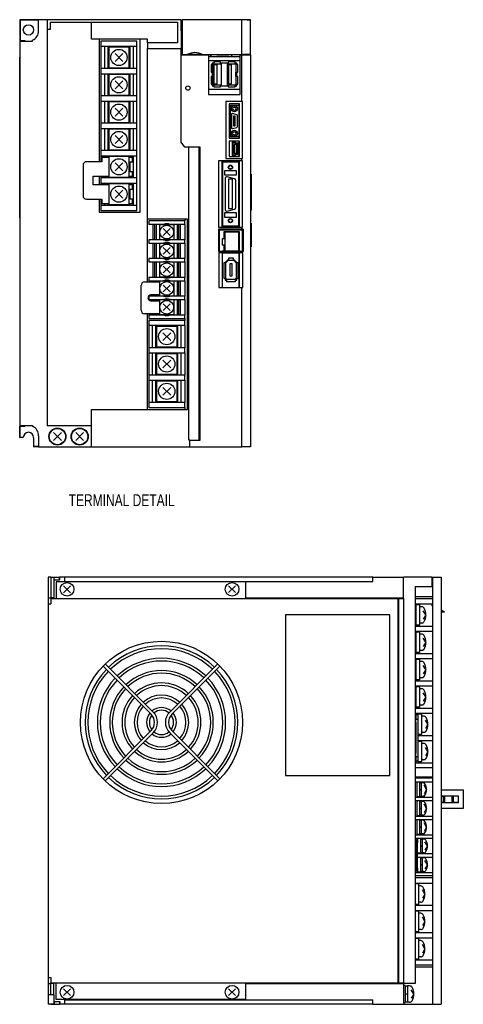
# Model space of a CAD drawing. Extents: x -955 to 8, y -436 to 332.
# Tile 1 of 3: x -955 to -695, y -244 to 332. Entities that reach past the tile are written whole.
import ezdxf

# ---------------------------------------------------------------- set-up
doc = ezdxf.new("R2010")
doc.units = 0
for name, color, linetype in [('NOTE', 5, 'CONTINUOUS'), ('OUTLINE', 7, 'CONTINUOUS'), ('THIN_LINE', 6, 'CONTINUOUS')]:
    doc.layers.add(name, color=color, linetype=linetype)
doc.styles.add('SLDTEXTSTYLE0', font='txt', dxfattribs={"width": 0.75})

msp = doc.modelspace()

# ---------------------------------------------------------------- linework, layer by layer
at = {"layer": 'OUTLINE'}
for p, q in [((-944.01, 332.3), (-955.01, 332.3)), ((-955.01, 332.3), (-955.01, 320.2)), ((-944.01, 332.1), (-954.81, 332.1)), ((-954.81, 332.1), (-954.81, 320.2)), ((-939.01, 332.3), (-944.01, 332.3)), ((-944.01, 325.8), (-944.01, 332.3)), ((-860.51, 332.3), (-939.01, 332.3)), ((-939.01, 332.3), (-939.01, 326.8)), ((-937.01, 326.8), (-937.01, 330.8)), ((-937.01, 330.8), (-913.01, 330.8)), ((-913.01, 330.8), (-862.71, 330.8)), ((-913.01, 320.98), (-913.01, 330.8)), ((-862.71, 330.8), (-862.71, 318.7)), ((-860.51, 325.8), (-860.51, 332.3)), ((-825.01, 332.3), (-860.01, 332.3)), ((-860.01, 332.3), (-860.01, 311.85)), ((-820.01, 332.3), (-825.01, 332.3)), ((-825.01, 311.85), (-825.01, 332.3)), ((-822.01, 332.3), (-820.01, 332.3)), ((-820.01, 311.85), (-820.01, 332.3)), ((-939.01, 326.8), (-939.01, 94.5)), ((-939.01, 326.8), (-937.01, 326.8)), ((-860.01, 325.8), (-860.51, 325.8)), ((-860.51, 325.8), (-860.51, 315.5)), ((-954.81, 320.2), (-955.01, 320.2)), ((-955.01, 319.8), (-947.61, 319.8)), ((-955.01, 319.8), (-955.01, 94.8)), ((-954.81, 320.2), (-952.01, 320.2)), ((-953.26, 319.8), (-953.26, 320.2)), ((-952.01, 320.2), (-952.01, 319.8)), ((-947.61, 319.8), (-947.61, 320.3)), ((-880.21, 320.98), (-913.01, 320.98)), ((-908.51, 320.98), (-908.51, 249.2)), ((-886.51, 319.7), (-907.51, 319.7)), ((-907.51, 319.7), (-907.51, 316.7)), ((-886.51, 316.7), (-886.51, 319.7)), ((-884.51, 219.58), (-884.51, 320.98)), ((-880.21, 318.7), (-880.21, 320.98)), ((-880.21, 318.7), (-880.21, 315.5)), ((-862.71, 318.7), (-880.21, 318.7)), ((-907.51, 316.7), (-907.51, 303.7)), ((-886.51, 316.7), (-907.51, 316.7)), ((-905.51, 316.7), (-905.51, 303.7)), ((-903.51, 316.7), (-903.51, 303.7)), ((-903.01, 316.2), (-903.01, 304.2)), ((-891.01, 316.2), (-903.01, 316.2)), ((-894.71, 312.5), (-899.31, 307.9)), ((-894.71, 307.9), (-899.31, 312.5)), ((-891.01, 304.2), (-891.01, 316.2)), ((-890.51, 303.7), (-890.51, 316.7)), ((-888.51, 303.7), (-888.51, 316.7)), ((-886.51, 303.7), (-886.51, 316.7)), ((-880.21, 315.5), (-860.51, 315.5)), ((-880.21, 215.5), (-880.21, 315.5)), ((-860.51, 311.8), (-860.51, 315.5)), ((-860.51, 311.8), (-844.61, 311.8)), ((-860.51, 260.6), (-860.51, 311.8)), ((-860.01, 311.85), (-857, 311.85)), ((-858.89, 311.85), (-858.89, 311.8)), ((-857.9, 311.8), (-857.9, 311.85)), ((-848.02, 311.85), (-857, 311.85)), ((-848.02, 311.85), (-825.01, 311.85)), ((-847.29, 311.85), (-847.29, 311.8)), ((-846.84, 311.8), (-846.84, 311.85)), ((-846.02, 311.85), (-846.02, 311.8)), ((-845.57, 311.8), (-845.57, 311.85)), ((-844.75, 311.85), (-844.75, 311.8)), ((-844.61, 311.8), (-844.61, 288.6)), ((-844.61, 311.24), (-844.3, 311.24)), ((-844.3, 311.24), (-844.3, 311.85)), ((-843.48, 311.85), (-843.48, 311.24)), ((-843.48, 311.24), (-843.03, 311.24)), ((-843.03, 311.24), (-843.03, 311.85)), ((-839.71, 311.85), (-839.71, 311.8)), ((-839.71, 311.8), (-832.71, 311.8)), ((-832.71, 311.8), (-832.71, 311.85)), ((-831.01, 311.85), (-831.01, 310.8)), ((-826.01, 311.8), (-825.01, 311.8)), ((-826.01, 288.6), (-826.01, 311.8)), ((-825.48, 311.8), (-825.48, 311.85)), ((-820.01, 311.85), (-825.01, 311.85)), ((-825.01, 311.8), (-820.01, 311.8)), ((-825.01, 284.45), (-825.01, 311.8)), ((-822.01, 311.85), (-822.01, 311.8)), ((-820.01, 311.8), (-820.01, 311.85)), ((-820.01, 311.8), (-820.01, 82.3)), ((-955.11, 310.3), (-955.01, 310.3)), ((-955.11, 216.3), (-955.11, 310.3)), ((-844.61, 310.8), (-831.01, 310.8)), ((-826.01, 308.3), (-844.61, 308.3)), ((-842.1, 306), (-843.1, 306)), ((-843.1, 306), (-843.1, 301.6)), ((-841.54, 306.95), (-842.5, 306.95)), ((-842.5, 306.95), (-842.5, 306)), ((-841.54, 306.55), (-842.1, 306.55)), ((-842.1, 306.55), (-842.1, 306)), ((-842.1, 301.6), (-842.1, 306)), ((-837.54, 307.55), (-841.54, 307.55)), ((-841.54, 307.55), (-841.54, 306.55)), ((-841.54, 306.55), (-837.54, 306.55)), ((-839.56, 305.85), (-841.4, 305.85)), ((-841.4, 305.85), (-841.4, 294.75)), ((-839.56, 294.75), (-839.56, 305.85)), ((-837.54, 306.55), (-837.54, 307.55)), ((-833.04, 306.95), (-837.54, 306.95)), ((-836.98, 306.55), (-837.54, 306.55)), ((-836.98, 294.05), (-836.98, 306.55)), ((-833.04, 306.55), (-833.6, 306.55)), ((-833.6, 306.55), (-833.6, 294.05)), ((-833.04, 307.55), (-833.04, 306.55)), ((-829.04, 307.55), (-833.04, 307.55)), ((-833.04, 306.55), (-829.04, 306.55)), ((-831.06, 305.85), (-832.9, 305.85)), ((-832.9, 305.85), (-832.9, 294.75)), ((-831.06, 294.75), (-831.06, 305.85)), ((-831.01, 310.8), (-826.01, 310.8)), ((-829.04, 306.55), (-829.04, 307.55)), ((-828.08, 306.95), (-829.04, 306.95)), ((-828.48, 306.55), (-829.04, 306.55)), ((-828.48, 306), (-828.48, 306.55)), ((-828.48, 306), (-828.48, 301.6)), ((-827.48, 306), (-828.48, 306)), ((-828.08, 306), (-828.08, 306.95)), ((-827.48, 301.6), (-827.48, 306)), ((-907.51, 303.7), (-907.51, 300.7)), ((-886.51, 303.7), (-907.51, 303.7)), ((-907.51, 300.7), (-907.51, 287.7)), ((-907.51, 300.7), (-886.51, 300.7)), ((-905.51, 300.7), (-905.51, 287.7)), ((-903.51, 300.7), (-903.51, 287.7)), ((-903.01, 304.2), (-891.01, 304.2)), ((-903.01, 300.2), (-903.01, 288.2)), ((-891.01, 300.2), (-903.01, 300.2)), ((-891.01, 288.2), (-891.01, 300.2)), ((-890.51, 287.7), (-890.51, 300.7)), ((-888.51, 287.7), (-888.51, 300.7)), ((-886.51, 300.7), (-886.51, 303.7)), ((-886.51, 287.7), (-886.51, 300.7)), ((-843.1, 301.6), (-842.1, 301.6)), ((-842.5, 301.6), (-842.5, 299)), ((-842.1, 301.6), (-842.1, 299)), ((-828.48, 299), (-828.48, 301.6)), ((-828.48, 301.6), (-827.48, 301.6)), ((-828.08, 299), (-828.08, 301.6)), ((-894.71, 296.5), (-899.31, 291.9)), ((-894.71, 291.9), (-899.31, 296.5)), ((-843.1, 299), (-843.1, 294.6)), ((-842.1, 299), (-843.1, 299)), ((-843.1, 294.6), (-842.1, 294.6)), ((-842.5, 294.6), (-842.5, 293.65)), ((-842.1, 294.6), (-842.1, 299)), ((-842.1, 294.6), (-842.1, 294.05)), ((-842.1, 294.05), (-841.54, 294.05)), ((-837.54, 294.05), (-841.54, 294.05)), ((-841.54, 294.05), (-841.54, 293.05)), ((-841.4, 294.75), (-839.56, 294.75)), ((-837.54, 294.05), (-836.98, 294.05)), ((-837.54, 293.05), (-837.54, 294.05)), ((-833.6, 294.05), (-833.04, 294.05)), ((-829.04, 294.05), (-833.04, 294.05)), ((-833.04, 294.05), (-833.04, 293.05)), ((-832.9, 294.75), (-831.06, 294.75)), ((-829.04, 294.05), (-828.48, 294.05)), ((-829.04, 293.05), (-829.04, 294.05)), ((-827.48, 299), (-828.48, 299)), ((-828.48, 299), (-828.48, 294.6)), ((-828.48, 294.05), (-828.48, 294.6)), ((-828.48, 294.6), (-827.48, 294.6)), ((-828.08, 293.65), (-828.08, 294.6)), ((-827.48, 294.6), (-827.48, 299)), ((-903.01, 288.2), (-891.01, 288.2)), ((-844.61, 291.7), (-826.01, 291.7)), ((-844.61, 288.6), (-826.01, 288.6)), ((-842.5, 293.65), (-841.54, 293.65)), ((-841.54, 293.05), (-837.54, 293.05)), ((-837.54, 293.65), (-833.04, 293.65)), ((-833.04, 293.05), (-829.04, 293.05)), ((-829.04, 293.65), (-828.08, 293.65)), ((-907.51, 287.7), (-907.51, 284.7)), ((-886.51, 287.7), (-907.51, 287.7)), ((-907.51, 284.7), (-907.51, 271.7)), ((-907.51, 284.7), (-886.51, 284.7)), ((-905.51, 284.7), (-905.51, 271.7)), ((-903.51, 284.7), (-903.51, 271.7)), ((-903.01, 284.2), (-903.01, 272.2)), ((-891.01, 284.2), (-903.01, 284.2)), ((-891.01, 272.2), (-891.01, 284.2)), ((-890.51, 271.7), (-890.51, 284.7)), ((-888.51, 271.7), (-888.51, 284.7)), ((-886.51, 284.7), (-886.51, 287.7)), ((-886.51, 271.7), (-886.51, 284.7)), ((-834.41, 284.45), (-834.41, 251)), ((-825.01, 284.45), (-834.41, 284.45)), ((-832.51, 283), (-832.51, 263)), ((-826.51, 283), (-832.51, 283)), ((-826.91, 283), (-826.91, 263)), ((-826.51, 263), (-826.51, 283)), ((-824.71, 284.45), (-825.01, 284.45)), ((-824.71, 251), (-824.71, 284.45)), ((-894.71, 280.5), (-899.31, 275.9)), ((-894.71, 275.9), (-899.31, 280.5)), ((-826.91, 282), (-831.91, 282)), ((-831.91, 282), (-831.91, 264)), ((-831.16, 276.9), (-831.16, 269.1)), ((-828.03, 276.71), (-830.53, 277.38)), ((-907.51, 271.7), (-907.51, 268.7)), ((-886.51, 271.7), (-907.51, 271.7)), ((-903.01, 272.2), (-891.01, 272.2)), ((-886.51, 268.7), (-886.51, 271.7)), ((-829.91, 275.75), (-829.91, 270.25)), ((-828.91, 275.75), (-829.91, 275.75)), ((-828.91, 270.25), (-828.91, 275.75)), ((-827.66, 269.77), (-827.66, 276.23)), ((-907.51, 268.7), (-907.51, 255.7)), ((-907.51, 268.7), (-886.51, 268.7)), ((-905.51, 268.7), (-905.51, 255.7)), ((-903.51, 268.7), (-903.51, 255.7)), ((-903.01, 268.2), (-903.01, 256.2)), ((-891.01, 268.2), (-903.01, 268.2)), ((-891.01, 256.2), (-891.01, 268.2)), ((-890.51, 255.7), (-890.51, 268.7)), ((-888.51, 255.7), (-888.51, 268.7)), ((-886.51, 255.7), (-886.51, 268.7)), ((-830.53, 268.62), (-828.03, 269.29)), ((-829.91, 270.25), (-828.91, 270.25)), ((-894.71, 264.5), (-899.31, 259.9)), ((-894.71, 259.9), (-899.31, 264.5)), ((-858.36, 257.6), (-860.51, 260.6)), ((-832.51, 263), (-826.51, 263)), ((-832.51, 261.2), (-832.51, 252.2)), ((-826.51, 261.2), (-832.51, 261.2)), ((-831.91, 264), (-826.91, 264)), ((-828.93, 260.55), (-830.79, 260.55)), ((-830.79, 260.55), (-830.79, 252.85)), ((-830.39, 260.15), (-830.39, 253.25)), ((-829.11, 260.15), (-830.39, 260.15)), ((-828.61, 259.6), (-829.11, 260.15)), ((-828.43, 260), (-828.93, 260.55)), ((-827.31, 259.6), (-828.61, 259.6)), ((-826.91, 260), (-828.43, 260)), ((-827.31, 253.8), (-827.31, 259.6)), ((-826.91, 261.2), (-826.91, 260)), ((-826.91, 253.4), (-826.91, 260)), ((-826.51, 252.2), (-826.51, 261.2)), ((-907.51, 255.7), (-907.51, 252.7)), ((-886.51, 255.7), (-907.51, 255.7)), ((-903.01, 256.2), (-891.01, 256.2)), ((-886.51, 252.7), (-886.51, 255.7)), ((-849.51, 257.6), (-858.36, 257.6)), ((-856.12, 86.2), (-856.12, 257.6)), ((-850.02, 86.2), (-850.02, 257.6)), ((-849.51, 86.2), (-849.51, 257.6)), ((-829.6, 259.2), (-829.6, 254.2)), ((-828.1, 259.2), (-829.6, 259.2)), ((-829.6, 254.2), (-828.1, 254.2)), ((-829.11, 253.25), (-828.61, 253.8)), ((-828.61, 253.8), (-827.31, 253.8)), ((-828.1, 254.2), (-828.1, 259.2)), ((-907.01, 249.2), (-916.01, 249.2)), ((-907.51, 252.7), (-907.51, 249.2)), ((-907.51, 252.7), (-886.51, 252.7)), ((-907.01, 251.7), (-907.01, 249.2)), ((-903.01, 251.7), (-907.01, 251.7)), ((-905.51, 252.7), (-905.51, 251.7)), ((-903.51, 252.7), (-903.51, 251.7)), ((-891.01, 252.2), (-903.01, 252.2)), ((-903.01, 252.2), (-903.01, 240.2)), ((-894.71, 248.5), (-899.31, 243.9)), ((-894.71, 243.9), (-899.31, 248.5)), ((-891.01, 240.2), (-891.01, 252.2)), ((-889.01, 251.7), (-891.01, 251.7)), ((-891.01, 249.2), (-889.01, 249.2)), ((-890.51, 251.7), (-890.51, 252.7)), ((-890.51, 243.2), (-890.51, 249.2)), ((-889.01, 249.2), (-889.01, 251.7)), ((-888.51, 239.7), (-888.51, 252.7)), ((-886.51, 239.7), (-886.51, 252.7)), ((-838.71, 249.7), (-838.71, 210.9)), ((-825.01, 249.7), (-838.71, 249.7)), ((-836.76, 249.7), (-836.76, 210.9)), ((-826.91, 248.9), (-836.31, 248.9)), ((-836.31, 248.9), (-836.31, 211.7)), ((-834.41, 251), (-825.01, 251)), ((-832.51, 252.2), (-826.51, 252.2)), ((-830.79, 252.85), (-828.93, 252.85)), ((-830.39, 253.25), (-829.11, 253.25)), ((-828.93, 252.85), (-828.43, 253.4)), ((-828.43, 253.4), (-826.91, 253.4)), ((-826.91, 253.4), (-826.91, 252.2)), ((-826.91, 249.7), (-826.91, 248.9)), ((-826.91, 211.7), (-826.91, 248.9)), ((-826.46, 210.9), (-826.46, 249.7)), ((-825.01, 251), (-824.71, 251)), ((-825.01, 249.7), (-825.01, 251)), ((-824.71, 249.7), (-825.01, 249.7)), ((-824.71, 210.9), (-824.71, 249.7)), ((-918.01, 247.2), (-918.01, 229.2)), ((-889.01, 243.2), (-891.01, 243.2)), ((-889.01, 240.7), (-889.01, 243.2)), ((-828.16, 243.9), (-835.26, 243.9)), ((-835.26, 243.9), (-835.26, 241.4)), ((-828.16, 241.4), (-828.16, 243.9)), ((-912.01, 240.7), (-903.01, 240.7)), ((-912.01, 235.7), (-912.01, 240.7)), ((-908.51, 240.7), (-908.51, 235.7)), ((-907.51, 240.7), (-907.51, 239.7)), ((-907.51, 239.7), (-907.51, 236.7)), ((-886.51, 239.7), (-907.51, 239.7)), ((-907.51, 236.7), (-907.51, 235.7)), ((-907.51, 236.7), (-886.51, 236.7)), ((-905.51, 240.7), (-905.51, 239.7)), ((-905.51, 236.7), (-905.51, 235.7)), ((-903.51, 240.7), (-903.51, 239.7)), ((-903.51, 236.7), (-903.51, 235.7)), ((-903.01, 240.2), (-891.01, 240.2)), ((-891.01, 240.7), (-889.01, 240.7)), ((-890.51, 239.7), (-890.51, 240.7)), ((-890.51, 235.7), (-890.51, 236.7)), ((-888.51, 223.7), (-888.51, 236.7)), ((-886.51, 236.7), (-886.51, 239.7)), ((-886.51, 223.7), (-886.51, 236.7)), ((-835.26, 241.4), (-828.16, 241.4)), ((-834.86, 239.4), (-834.86, 221.2)), ((-829.3, 239.22), (-833.6, 240.37)), ((-832.86, 238.9), (-832.86, 221.7)), ((-830.56, 238.9), (-832.86, 238.9)), ((-830.56, 221.7), (-830.56, 238.9)), ((-828.56, 222.35), (-828.56, 238.25)), ((-820.01, 241.9), (-819.51, 241.9)), ((-819.51, 241.9), (-819.51, 220.8)), ((-903.01, 235.7), (-912.01, 235.7)), ((-903.01, 236.2), (-903.01, 224.2)), ((-891.01, 236.2), (-903.01, 236.2)), ((-894.71, 232.5), (-899.31, 227.9)), ((-894.71, 227.9), (-899.31, 232.5)), ((-891.01, 224.2), (-891.01, 236.2)), ((-889.01, 235.7), (-891.01, 235.7)), ((-891.01, 233.2), (-889.01, 233.2)), ((-890.51, 227.2), (-890.51, 233.2)), ((-889.01, 233.2), (-889.01, 235.7)), ((-916.01, 227.2), (-907.01, 227.2)), ((-908.51, 227.2), (-908.51, 219.58)), ((-907.51, 227.2), (-907.51, 223.7)), ((-907.01, 227.2), (-907.01, 224.7)), ((-889.01, 227.2), (-891.01, 227.2)), ((-889.01, 224.7), (-889.01, 227.2)), ((-908.51, 219.58), (-884.51, 219.58)), ((-907.51, 223.7), (-907.51, 220.7)), ((-907.51, 223.7), (-886.51, 223.7)), ((-907.51, 220.7), (-886.51, 220.7)), ((-907.01, 224.7), (-903.01, 224.7)), ((-905.51, 224.7), (-905.51, 223.7)), ((-903.51, 224.7), (-903.51, 223.7)), ((-903.01, 224.2), (-891.01, 224.2)), ((-891.01, 224.7), (-889.01, 224.7)), ((-890.51, 223.7), (-890.51, 224.7)), ((-886.51, 220.7), (-886.51, 223.7)), ((-828.16, 219.2), (-835.26, 219.2)), ((-835.26, 219.2), (-835.26, 216.7)), ((-833.6, 220.23), (-829.3, 221.39)), ((-832.86, 221.7), (-830.56, 221.7)), ((-828.16, 216.7), (-828.16, 219.2)), ((-820.01, 220.8), (-819.51, 220.8)), ((-955.11, 216.3), (-955.01, 216.3)), ((-880.51, 215.5), (-880.21, 215.5)), ((-880.51, 215.5), (-880.51, 178.8)), ((-856.81, 215.5), (-880.21, 215.5)), ((-858.51, 214.6), (-879.51, 214.6)), ((-879.51, 214.6), (-879.51, 212.5)), ((-858.51, 215.5), (-858.51, 214.6)), ((-858.51, 212.5), (-858.51, 214.6)), ((-856.81, 104.22), (-856.81, 215.5)), ((-835.26, 216.7), (-828.16, 216.7)), ((-820.01, 213.3), (-819.51, 213.3)), ((-819.51, 213.3), (-819.51, 199.3)), ((-870.95, 212.5), (-879.51, 212.5)), ((-877.01, 203.5), (-877.01, 212.5)), ((-876.01, 203.5), (-876.01, 212.5)), ((-875.26, 212.5), (-875.26, 203.5)), ((-873.31, 212.3), (-873.31, 203.7)), ((-864.71, 212.3), (-873.31, 212.3)), ((-867.06, 210.01), (-871.02, 206.05)), ((-867.06, 206.05), (-871.02, 210.01)), ((-858.51, 212.5), (-867.07, 212.5)), ((-864.71, 203.7), (-864.71, 212.3)), ((-862.76, 203.5), (-862.76, 212.5)), ((-862.01, 203.5), (-862.01, 212.5)), ((-861.01, 203.5), (-861.01, 212.5)), ((-858.51, 212.5), (-858.51, 203.5)), ((-825.01, 209.65), (-838.79, 209.65)), ((-838.79, 209.65), (-838.79, 196.55)), ((-838.71, 210.9), (-825.01, 210.9)), ((-824.69, 209.15), (-838.29, 209.15)), ((-838.29, 209.15), (-838.29, 196.88)), ((-836.31, 211.7), (-826.91, 211.7)), ((-835.5, 208.13), (-835.5, 204.12)), ((-826.5, 208.13), (-835.5, 208.13)), ((-826.97, 207.87), (-834.97, 207.87)), ((-834.97, 207.87), (-834.97, 196.87)), ((-826.97, 207.87), (-826.97, 196.87)), ((-826.91, 211.7), (-826.91, 210.9)), ((-826.91, 208.13), (-826.91, 196.88)), ((-826.5, 196.88), (-826.5, 208.13)), ((-825.01, 210.9), (-824.71, 210.9)), ((-825.01, 209.65), (-825.01, 210.9)), ((-824.26, 209.65), (-825.01, 209.65)), ((-824.69, 196.88), (-824.69, 209.15)), ((-824.26, 209.65), (-824.26, 196.55)), ((-870.95, 203.5), (-879.51, 203.5)), ((-879.51, 203.5), (-879.51, 201.5)), ((-873.31, 203.7), (-864.71, 203.7)), ((-858.51, 203.5), (-867.07, 203.5)), ((-858.51, 201.5), (-858.51, 203.5)), ((-834.97, 204.12), (-836.57, 204.12)), ((-836.57, 204.12), (-836.57, 200.62)), ((-879.51, 201.5), (-870.95, 201.5)), ((-877.01, 192.5), (-877.01, 201.5)), ((-876.01, 192.5), (-876.01, 201.5)), ((-875.26, 201.5), (-875.26, 192.5)), ((-873.31, 201.3), (-873.31, 192.7)), ((-864.71, 201.3), (-873.31, 201.3)), ((-867.06, 199.01), (-871.02, 195.05)), ((-867.06, 195.05), (-871.02, 199.01)), ((-867.07, 201.5), (-858.51, 201.5)), ((-864.71, 192.7), (-864.71, 201.3)), ((-862.76, 192.5), (-862.76, 201.5)), ((-862.01, 192.5), (-862.01, 201.5)), ((-861.01, 192.5), (-861.01, 201.5)), ((-858.51, 201.5), (-858.51, 192.5)), ((-838.79, 196.55), (-836.81, 196.55)), ((-838.29, 196.88), (-836.81, 196.88)), ((-834.97, 196.88), (-836.81, 196.88)), ((-836.81, 196.88), (-836.81, 196.55)), ((-836.81, 196.55), (-836.81, 195.9)), ((-836.81, 196.55), (-826.05, 196.55)), ((-836.57, 200.62), (-834.97, 200.62)), ((-835.5, 200.62), (-835.5, 196.88)), ((-826.97, 196.87), (-834.97, 196.87)), ((-826.05, 196.88), (-826.97, 196.88)), ((-826.05, 196.88), (-824.69, 196.88)), ((-826.05, 196.55), (-826.05, 196.88)), ((-826.05, 195.9), (-826.05, 196.55)), ((-826.05, 196.55), (-825.01, 196.55)), ((-825.01, 195.9), (-825.01, 196.55)), ((-825.01, 196.55), (-824.26, 196.55)), ((-820.01, 199.3), (-819.51, 199.3)), ((-870.95, 192.5), (-879.51, 192.5)), ((-879.51, 192.5), (-879.51, 190.5)), ((-879.51, 190.5), (-870.95, 190.5)), ((-877.01, 181.5), (-877.01, 190.5)), ((-876.01, 181.5), (-876.01, 190.5)), ((-875.26, 190.5), (-875.26, 181.5)), ((-873.31, 192.7), (-864.71, 192.7)), ((-873.31, 190.3), (-873.31, 181.7)), ((-864.71, 190.3), (-873.31, 190.3)), ((-858.51, 192.5), (-867.07, 192.5)), ((-867.07, 190.5), (-858.51, 190.5)), ((-864.71, 181.7), (-864.71, 190.3)), ((-862.76, 181.5), (-862.76, 190.5)), ((-862.01, 181.5), (-862.01, 190.5)), ((-861.01, 181.5), (-861.01, 190.5)), ((-858.51, 190.5), (-858.51, 192.5)), ((-858.51, 190.5), (-858.51, 181.5)), ((-838.51, 195.9), (-838.51, 175.55)), ((-836.81, 195.9), (-838.51, 195.9)), ((-836.81, 195.9), (-826.05, 195.9)), ((-836.59, 195.9), (-836.59, 175.55)), ((-833.08, 191.95), (-834.91, 190.12)), ((-832.92, 191.55), (-834.51, 189.96)), ((-832.92, 191.95), (-833.08, 191.95)), ((-832.92, 192.65), (-832.92, 191.55)), ((-829.91, 192.65), (-832.92, 192.65)), ((-832.92, 191.55), (-829.91, 191.55)), ((-829.91, 191.55), (-829.91, 192.65)), ((-829.74, 191.95), (-829.91, 191.95)), ((-828.31, 189.96), (-829.91, 191.55)), ((-827.91, 190.12), (-829.74, 191.95)), ((-826.91, 195.9), (-826.91, 175.55)), ((-826.45, 175.55), (-826.45, 195.9)), ((-825.01, 195.9), (-826.05, 195.9)), ((-824.54, 195.9), (-825.01, 195.9)), ((-824.54, 175.55), (-824.54, 195.9)), ((-867.06, 188.01), (-871.02, 184.05)), ((-867.06, 184.05), (-871.02, 188.01)), ((-834.51, 189.96), (-835.61, 189.96)), ((-835.61, 189.96), (-835.61, 180.95)), ((-834.91, 190.12), (-834.91, 189.96)), ((-834.51, 180.95), (-834.51, 189.96)), ((-830.66, 189.35), (-832.16, 189.35)), ((-832.16, 189.35), (-832.16, 182.45)), ((-830.66, 182.45), (-830.66, 189.35)), ((-827.21, 189.96), (-828.31, 189.96)), ((-828.31, 189.96), (-828.31, 180.95)), ((-827.91, 189.96), (-827.91, 190.12)), ((-827.21, 180.95), (-827.21, 189.96)), ((-882.01, 178.8), (-873.31, 178.8)), ((-870.95, 181.5), (-879.51, 181.5)), ((-879.51, 181.5), (-879.51, 179.5)), ((-879.51, 179.5), (-870.95, 179.5)), ((-877.01, 178.8), (-877.01, 179.5)), ((-876.01, 178.8), (-876.01, 179.5)), ((-875.26, 179.5), (-875.26, 178.8)), ((-873.31, 181.7), (-864.71, 181.7)), ((-864.71, 179.3), (-873.31, 179.3)), ((-873.31, 179.3), (-873.31, 170.7)), ((-858.51, 181.5), (-867.07, 181.5)), ((-867.07, 179.5), (-858.51, 179.5)), ((-864.71, 170.7), (-864.71, 179.3)), ((-862.76, 170.5), (-862.76, 179.5)), ((-862.01, 170.5), (-862.01, 179.5)), ((-861.01, 170.5), (-861.01, 179.5)), ((-858.51, 179.5), (-858.51, 181.5)), ((-858.51, 179.5), (-858.51, 170.5)), ((-835.61, 180.95), (-834.51, 180.95)), ((-834.91, 180.95), (-834.91, 179.85)), ((-834.91, 179.85), (-834.01, 179.85)), ((-834.51, 180.95), (-834.51, 180.25)), ((-834.51, 180.25), (-834.01, 180.25)), ((-834.01, 180.25), (-834.01, 179.15)), ((-828.81, 180.25), (-834.01, 180.25)), ((-834.01, 179.15), (-828.81, 179.15)), ((-832.16, 182.45), (-830.66, 182.45)), ((-828.81, 180.25), (-828.31, 180.25)), ((-828.81, 179.15), (-828.81, 180.25)), ((-828.81, 179.85), (-827.91, 179.85)), ((-828.31, 180.25), (-828.31, 180.95)), ((-828.31, 180.95), (-827.21, 180.95)), ((-827.91, 179.85), (-827.91, 180.95)), ((-884.01, 162.2), (-884.01, 176.8)), ((-867.06, 177.01), (-871.02, 173.05)), ((-867.06, 173.05), (-871.02, 177.01)), ((-838.51, 175.55), (-825.01, 175.55)), ((-825.01, 175.55), (-824.54, 175.55)), ((-825.01, 82.3), (-825.01, 175.55)), ((-870.95, 170.5), (-879.51, 170.5)), ((-879.51, 170.5), (-879.51, 168.5)), ((-879.51, 168.5), (-870.95, 168.5)), ((-873.31, 171.2), (-878.31, 171.2)), ((-878.31, 167.8), (-873.31, 167.8)), ((-877.01, 170.5), (-877.01, 171.2)), ((-877.01, 167.8), (-877.01, 168.5)), ((-876.01, 170.5), (-876.01, 171.2)), ((-876.01, 167.8), (-876.01, 168.5)), ((-875.26, 171.2), (-875.26, 170.5)), ((-875.26, 168.5), (-875.26, 167.8)), ((-873.31, 170.7), (-864.71, 170.7)), ((-864.71, 168.3), (-873.31, 168.3)), ((-873.31, 168.3), (-873.31, 159.7)), ((-858.51, 170.5), (-867.07, 170.5)), ((-867.07, 168.5), (-858.51, 168.5)), ((-864.71, 159.7), (-864.71, 168.3)), ((-862.76, 159.5), (-862.76, 168.5)), ((-862.01, 159.5), (-862.01, 168.5)), ((-861.01, 159.5), (-861.01, 168.5)), ((-858.51, 168.5), (-858.51, 170.5)), ((-858.51, 168.5), (-858.51, 159.5)), ((-867.06, 166.01), (-871.02, 162.05)), ((-867.06, 162.05), (-871.02, 166.01)), ((-873.31, 160.2), (-882.01, 160.2)), ((-880.51, 160.2), (-880.51, 104.22)), ((-879.51, 159.5), (-879.51, 157.4)), ((-879.51, 159.5), (-870.95, 159.5)), ((-879.51, 157.4), (-858.51, 157.4)), ((-858.51, 156.3), (-879.51, 156.3)), ((-879.51, 156.3), (-879.51, 153.3)), ((-877.01, 159.5), (-877.01, 160.2)), ((-876.01, 159.5), (-876.01, 160.2)), ((-875.26, 160.2), (-875.26, 159.5)), ((-873.31, 159.7), (-864.71, 159.7)), ((-867.07, 159.5), (-858.51, 159.5)), ((-858.51, 157.4), (-858.51, 159.5)), ((-858.51, 157.4), (-858.51, 156.3)), ((-858.51, 153.3), (-858.51, 156.3)), ((-879.51, 153.3), (-879.51, 140.3)), ((-858.51, 153.3), (-879.51, 153.3)), ((-877.51, 153.3), (-877.51, 140.3)), ((-875.51, 153.3), (-875.51, 140.3)), ((-863.01, 152.8), (-875.01, 152.8)), ((-875.01, 152.8), (-875.01, 140.8)), ((-863.01, 140.8), (-863.01, 152.8)), ((-862.51, 140.3), (-862.51, 153.3)), ((-860.51, 140.3), (-860.51, 153.3)), ((-858.51, 153.3), (-858.51, 140.3)), ((-866.71, 149.1), (-871.31, 144.5)), ((-866.71, 144.5), (-871.31, 149.1)), ((-879.51, 140.3), (-879.51, 137.3)), ((-858.51, 140.3), (-879.51, 140.3)), ((-875.01, 140.8), (-863.01, 140.8)), ((-858.51, 137.3), (-858.51, 140.3)), ((-879.51, 137.3), (-879.51, 124.3)), ((-879.51, 137.3), (-858.51, 137.3)), ((-877.51, 137.3), (-877.51, 124.3)), ((-875.51, 137.3), (-875.51, 124.3)), ((-875.01, 136.8), (-875.01, 124.8)), ((-863.01, 136.8), (-875.01, 136.8)), ((-866.71, 133.1), (-871.31, 128.5)), ((-866.71, 128.5), (-871.31, 133.1)), ((-863.01, 124.8), (-863.01, 136.8)), ((-862.51, 124.3), (-862.51, 137.3)), ((-860.51, 124.3), (-860.51, 137.3)), ((-858.51, 137.3), (-858.51, 124.3)), ((-879.51, 124.3), (-879.51, 121.3)), ((-858.51, 124.3), (-879.51, 124.3)), ((-879.51, 121.3), (-879.51, 108.3)), ((-879.51, 121.3), (-858.51, 121.3)), ((-877.51, 121.3), (-877.51, 108.3)), ((-875.51, 121.3), (-875.51, 108.3)), ((-875.01, 124.8), (-863.01, 124.8)), ((-862.51, 108.3), (-862.51, 121.3)), ((-860.51, 108.3), (-860.51, 121.3)), ((-858.51, 121.3), (-858.51, 124.3)), ((-858.51, 121.3), (-858.51, 108.3)), ((-863.01, 120.8), (-875.01, 120.8)), ((-875.01, 120.8), (-875.01, 108.8)), ((-866.71, 117.1), (-871.31, 112.5)), ((-866.71, 112.5), (-871.31, 117.1)), ((-863.01, 108.8), (-863.01, 120.8)), ((-913.01, 104.22), (-856.81, 104.22)), ((-913.01, 82.3), (-913.01, 104.22)), ((-858.51, 108.3), (-879.51, 108.3)), ((-879.51, 108.3), (-879.51, 105.3)), ((-879.51, 105.3), (-858.51, 105.3)), ((-875.01, 108.8), (-863.01, 108.8)), ((-858.51, 105.3), (-858.51, 108.3)), ((-858.51, 105.3), (-858.51, 104.22)), ((-955.01, 94.8), (-947.61, 94.8)), ((-955.01, 94.4), (-954.81, 94.4)), ((-955.01, 87.8), (-955.01, 94.4)), ((-954.81, 87.8), (-954.81, 94.4)), ((-954.81, 94.4), (-952.01, 94.4)), ((-953.26, 94.4), (-953.26, 94.8)), ((-952.01, 94.4), (-952.01, 94.8)), ((-947.61, 94.8), (-947.61, 94.3)), ((-913.01, 94.5), (-939.01, 94.5)), ((-955.01, 87.8), (-954.81, 87.8)), ((-953.01, 87.8), (-954.81, 87.8)), ((-947.01, 87.8), (-947.01, 82.5)), ((-944.01, 88.8), (-944.01, 82.3)), ((-930.71, 90.6), (-935.31, 86)), ((-930.71, 86), (-935.31, 90.6)), ((-917.71, 90.6), (-922.31, 86)), ((-917.71, 86), (-922.31, 90.6)), ((-947.01, 82.5), (-947.01, 82.3)), ((-944.01, 82.5), (-947.01, 82.5)), ((-944.01, 82.3), (-947.01, 82.3)), ((-944.01, 82.3), (-913.01, 82.3)), ((-913.01, 82.3), (-855.58, 82.3)), ((-855.58, 86.2), (-856.12, 86.2)), ((-855.58, 86.2), (-849.51, 86.2)), ((-855.58, 82.3), (-855.58, 86.2)), ((-855.58, 82.3), (-825.01, 82.3)), ((-820.01, 82.3), (-825.01, 82.3)), ((-936.79, 6), (-938.39, 6)), ((-938.39, 6), (-938.39, -6.1)), ((-936.79, 6), (-934.89, 6)), ((-936.79, 6), (-936.79, -6.1)), ((-935.19, 5.8), (-936.79, 5.8)), ((-935.19, 5.8), (-935.19, -6.1)), ((-934.89, 6), (-931.89, 6)), ((-934.89, 4.4), (-934.89, 6)), ((-931.69, 6), (-931.89, 6)), ((-931.89, 4.4), (-931.89, 6)), ((-928.89, 6), (-931.69, 6)), ((-931.69, 4.5), (-931.69, 6)), ((-748.39, 6), (-928.89, 6)), ((-928.89, 6), (-928.89, 3.4)), ((-748.39, 6), (-730.39, 6)), ((-748.39, 3.4), (-748.39, 6)), ((-730.39, -0.5), (-730.39, 6)), ((-730.19, 5.8), (-730.39, 5.8)), ((-730.19, 6), (-730.19, 5.8)), ((-713.79, 6), (-730.19, 6)), ((-713.79, 6), (-713.37, 6)), ((-713.79, 6), (-713.79, 0.5)), ((-713.37, 6), (-713.37, -244)), ((-713.37, 6), (-708.37, 6)), ((-708.37, 6), (-708.37, -244)), ((-935.19, 4.4), (-934.89, 4.4)), ((-934.89, 4.4), (-931.89, 4.4)), ((-822.89, 3.25), (-933.79, 3.25)), ((-933.79, 3.25), (-933.79, -6.5)), ((-931.69, 4.5), (-931.89, 4.5)), ((-925.41, -3.08), (-929.37, 0.88)), ((-925.41, 0.88), (-929.37, -3.08)), ((-928.89, 3.4), (-822.89, 3.4)), ((-828.84, 0.91), (-832.8, -3.05)), ((-828.84, -3.05), (-832.8, 0.91)), ((-822.89, 3.4), (-822.89, -0.5)), ((-822.89, 3.4), (-748.39, 3.4)), ((-723.59, 0.5), (-723.59, -231.8)), ((-723.59, 0.5), (-713.79, 0.5)), ((-713.79, 4.5), (-713.37, 4.5)), ((-822.89, -0.5), (-822.89, -6)), ((-730.39, -6), (-730.39, -0.5)), ((-723.59, -5.32), (-713.37, -5.32)), ((-938.39, -6.1), (-938.39, -9.6)), ((-938.39, -6.1), (-936.79, -6.1)), ((-938.39, -9.6), (-936.79, -9.6)), ((-938.39, -9.6), (-938.39, -228.4)), ((-936.79, -6.5), (-936.79, -6.1)), ((-935.19, -6.1), (-936.79, -6.1)), ((-936.79, -6.5), (-733.49, -6.5)), ((-936.79, -6.5), (-936.79, -9.6)), ((-935.19, -6.1), (-935.19, -6.5)), ((-822.89, -6), (-730.39, -6)), ((-822.89, -6.5), (-822.89, -6)), ((-733.49, -231.5), (-733.49, -6.5)), ((-733.49, -6.7), (-733.29, -6.7)), ((-733.29, -6.5), (-733.29, -231.5)), ((-733.29, -6.5), (-730.39, -6.5)), ((-730.39, -6.5), (-730.39, -6)), ((-730.39, -6.5), (-730.39, -231.5)), ((-713.37, -6.6), (-723.59, -6.6)), ((-723.59, -9.6), (-713.37, -9.6)), ((-723.19, -9.6), (-723.19, -22.6)), ((-721.04, -10.1), (-723.19, -10.1)), ((-721.04, -10.1), (-721.04, -22.1)), ((-719.77, -11.35), (-721.04, -11.35)), ((-713.79, -9.6), (-713.79, -10.8)), ((-713.37, -10.8), (-713.79, -10.8)), ((-713.39, -9.6), (-713.39, -10.8)), ((-799.49, -16), (-799.49, -110)), ((-738.49, -16), (-799.49, -16)), ((-738.49, -110), (-738.49, -16)), ((-717.34, -16.1), (-718.81, -13.63)), ((-717.34, -16.1), (-718.81, -18.57)), ((-706.4, -14.45), (-708.39, -14.45)), ((-723.59, -22.6), (-713.37, -22.6)), ((-721.04, -22.1), (-723.19, -22.1)), ((-719.77, -20.85), (-721.04, -20.85)), ((-723.59, -25.6), (-713.37, -25.6)), ((-723.19, -25.6), (-723.19, -38.6)), ((-721.04, -26.1), (-723.19, -26.1)), ((-721.04, -26.1), (-721.04, -38.1)), ((-719.77, -27.35), (-721.04, -27.35)), ((-717.34, -32.1), (-718.81, -29.63)), ((-717.34, -32.1), (-718.81, -34.57)), ((-723.59, -38.6), (-713.37, -38.6)), ((-721.04, -38.1), (-723.19, -38.1)), ((-719.77, -36.85), (-721.04, -36.85)), ((-906.31, -46.05), (-878.16, -74.2)), ((-876.89, -72.93), (-905.03, -44.78)), ((-839.15, -44.78), (-867.29, -72.93)), ((-866.02, -74.2), (-837.88, -46.05)), ((-723.59, -41.6), (-713.37, -41.6)), ((-723.19, -41.6), (-723.19, -54.6)), ((-721.04, -42.1), (-723.19, -42.1)), ((-721.04, -42.1), (-721.04, -54.1)), ((-719.77, -43.35), (-721.04, -43.35)), ((-717.34, -48.1), (-718.81, -45.63)), ((-717.34, -48.1), (-718.81, -50.57)), ((-723.59, -54.6), (-713.37, -54.6)), ((-723.59, -57.6), (-713.37, -57.6)), ((-721.04, -54.1), (-723.19, -54.1)), ((-723.19, -57.6), (-723.19, -70.6)), ((-719.77, -52.85), (-721.04, -52.85)), ((-721.04, -58.1), (-723.19, -58.1)), ((-721.04, -58.1), (-721.04, -70.1)), ((-719.77, -59.35), (-721.04, -59.35)), ((-717.34, -64.1), (-718.81, -61.63)), ((-719.77, -68.85), (-721.04, -68.85)), ((-717.34, -64.1), (-718.81, -66.57)), ((-723.59, -70.6), (-713.37, -70.6)), ((-723.59, -73.6), (-713.37, -73.6)), ((-721.04, -70.1), (-723.19, -70.1)), ((-723.19, -73.6), (-723.19, -74.6)), ((-723.19, -74.6), (-723.19, -77.1)), ((-721.99, -74.6), (-723.19, -74.6)), ((-721.99, -74.1), (-721.99, -74.6)), ((-719.84, -74.1), (-721.99, -74.1)), ((-721.99, -74.6), (-721.99, -77.1)), ((-719.84, -74.1), (-719.84, -86.1)), ((-723.19, -77.1), (-721.99, -77.1)), ((-723.19, -79.1), (-723.19, -77.1)), ((-723.19, -79.1), (-723.19, -97.1)), ((-721.99, -77.1), (-721.99, -79.1)), ((-721.99, -79.1), (-721.99, -97.1)), ((-718.57, -75.35), (-719.84, -75.35)), ((-716.14, -80.1), (-717.61, -77.63)), ((-716.14, -80.1), (-717.61, -82.57)), ((-878.16, -83.8), (-906.31, -111.95)), ((-905.03, -113.22), (-876.89, -85.07)), ((-867.29, -85.07), (-839.15, -113.22)), ((-837.88, -111.95), (-866.02, -83.8)), ((-719.84, -86.1), (-721.99, -86.1)), ((-718.57, -84.85), (-719.84, -84.85)), ((-723.59, -86.6), (-723.19, -86.6)), ((-723.59, -89.6), (-723.19, -89.6)), ((-721.99, -86.6), (-713.37, -86.6)), ((-721.99, -89.6), (-713.37, -89.6)), ((-719.84, -90.1), (-721.99, -90.1)), ((-719.84, -90.1), (-719.84, -102.1)), ((-718.57, -91.35), (-719.84, -91.35)), ((-723.19, -99.1), (-723.19, -97.1)), ((-721.99, -97.1), (-721.99, -99.1)), ((-716.14, -96.1), (-717.61, -93.63)), ((-716.14, -96.1), (-717.61, -98.57)), ((-723.59, -102.6), (-713.37, -102.6)), ((-723.19, -99.1), (-723.19, -101.6)), ((-721.99, -99.1), (-723.19, -99.1)), ((-721.99, -101.6), (-723.19, -101.6)), ((-723.19, -101.6), (-723.19, -102.6)), ((-721.99, -99.1), (-721.99, -101.6)), ((-721.99, -101.6), (-721.99, -102.1)), ((-719.84, -102.1), (-721.99, -102.1)), ((-718.57, -100.85), (-719.84, -100.85)), ((-713.37, -105.6), (-723.59, -105.6)), ((-799.49, -110), (-738.49, -110)), ((-723.59, -110.8), (-713.37, -110.8)), ((-713.37, -111.7), (-723.59, -111.7)), ((-723.59, -113.8), (-713.37, -113.8)), ((-722.69, -113.8), (-722.69, -122.8)), ((-720.99, -114), (-722.69, -114)), ((-720.99, -114), (-720.99, -122.6)), ((-719.99, -114.5), (-720.99, -114.5)), ((-719.99, -114.3), (-719.99, -122.3)), ((-718.95, -114.3), (-719.99, -114.3)), ((-720.99, -118.59), (-719.99, -118.01)), ((-716.89, -118.3), (-718.36, -115.83)), ((-716.89, -118.3), (-718.36, -120.77)), ((-708.37, -120.29), (-708.19, -120.29)), ((-708.19, -118.44), (-695.39, -118.44)), ((-708.19, -122.09), (-708.19, -118.44)), ((-695.39, -118.44), (-695.39, -129.44)), ((-723.59, -122.8), (-713.37, -122.8)), ((-723.59, -124.8), (-713.37, -124.8)), ((-720.99, -122.6), (-722.69, -122.6)), ((-722.69, -124.8), (-722.69, -133.8)), ((-720.99, -125), (-722.69, -125)), ((-720.99, -122.1), (-719.99, -122.1)), ((-720.99, -125), (-720.99, -133.6)), ((-719.99, -125.5), (-720.99, -125.5)), ((-718.95, -122.3), (-719.99, -122.3)), ((-719.99, -125.3), (-719.99, -133.3)), ((-718.95, -125.3), (-719.99, -125.3)), ((-708.37, -122.19), (-707.19, -122.19)), ((-708.37, -125.69), (-707.19, -125.69)), ((-708.37, -126.59), (-708.19, -126.59)), ((-708.19, -122.09), (-708.19, -122.19)), ((-698.19, -122.09), (-708.19, -122.09)), ((-708.19, -125.69), (-708.19, -125.79)), ((-708.19, -125.79), (-698.19, -125.79)), ((-708.19, -129.44), (-708.19, -125.79)), ((-707.19, -122.19), (-706.39, -122.19)), ((-707.19, -122.19), (-707.19, -125.69)), ((-707.19, -125.69), (-706.39, -125.69)), ((-706.39, -122.19), (-706.39, -125.69)), ((-701.39, -122.19), (-702.19, -122.19)), ((-702.19, -122.19), (-702.19, -125.69)), ((-702.19, -125.69), (-701.39, -125.69)), ((-698.49, -122.19), (-701.39, -122.19)), ((-701.39, -122.19), (-701.39, -125.69)), ((-701.39, -125.69), (-698.49, -125.69)), ((-698.19, -122.19), (-698.49, -122.19)), ((-698.49, -122.19), (-698.49, -125.69)), ((-698.49, -125.69), (-698.19, -125.69)), ((-698.19, -125.79), (-698.19, -122.09)), ((-720.99, -129.59), (-719.99, -129.01)), ((-716.89, -129.3), (-718.36, -126.83)), ((-716.89, -129.3), (-718.36, -131.77)), ((-708.37, -127.59), (-708.19, -127.59)), ((-695.39, -129.44), (-708.19, -129.44)), ((-723.59, -133.8), (-713.37, -133.8)), ((-723.59, -135.8), (-713.37, -135.8)), ((-720.99, -133.6), (-722.69, -133.6)), ((-722.69, -135.8), (-722.69, -144.8)), ((-720.99, -136), (-722.69, -136)), ((-720.99, -133.1), (-719.99, -133.1)), ((-720.99, -136), (-720.99, -144.6)), ((-719.99, -136.5), (-720.99, -136.5)), ((-718.95, -133.3), (-719.99, -133.3)), ((-719.99, -136.3), (-719.99, -144.3)), ((-718.95, -136.3), (-719.99, -136.3)), ((-716.89, -140.3), (-718.36, -137.83)), ((-720.99, -140.59), (-719.99, -140.01)), ((-716.89, -140.3), (-718.36, -142.77)), ((-723.59, -144.8), (-713.37, -144.8)), ((-723.59, -146.8), (-713.37, -146.8)), ((-720.99, -144.6), (-722.69, -144.6)), ((-722.69, -146.8), (-722.69, -147.5)), ((-722.69, -149.5), (-722.69, -147.5)), ((-722.69, -147.5), (-722.19, -147.5)), ((-722.69, -164.1), (-722.69, -149.5)), ((-720.49, -147), (-722.19, -147)), ((-722.19, -147), (-722.19, -147.5)), ((-722.19, -147.5), (-722.19, -149.5)), ((-722.19, -164.1), (-722.19, -149.5)), ((-720.99, -144.1), (-719.99, -144.1)), ((-720.49, -147), (-720.49, -155.6)), ((-719.49, -147.5), (-720.49, -147.5)), ((-718.95, -144.3), (-719.99, -144.3)), ((-719.49, -147.3), (-719.49, -155.3)), ((-718.45, -147.3), (-719.49, -147.3)), ((-716.39, -151.3), (-717.86, -148.83)), ((-720.49, -155.6), (-722.19, -155.6)), ((-720.49, -151.59), (-719.49, -151.01)), ((-720.49, -155.1), (-719.49, -155.1)), ((-718.45, -155.3), (-719.49, -155.3)), ((-716.39, -151.3), (-717.86, -153.77)), ((-723.59, -155.8), (-722.69, -155.8)), ((-723.59, -157.8), (-722.69, -157.8)), ((-722.19, -155.8), (-713.37, -155.8)), ((-722.19, -157.8), (-713.37, -157.8)), ((-720.49, -158), (-722.19, -158)), ((-720.49, -158), (-720.49, -166.6)), ((-719.49, -158.5), (-720.49, -158.5)), ((-719.49, -158.3), (-719.49, -166.3)), ((-718.45, -158.3), (-719.49, -158.3)), ((-716.39, -162.3), (-717.86, -159.83)), ((-723.59, -166.8), (-713.37, -166.8)), ((-722.69, -166.1), (-722.69, -164.1)), ((-722.19, -166.1), (-722.69, -166.1)), ((-722.69, -166.1), (-722.69, -166.8)), ((-722.19, -164.1), (-722.19, -166.1)), ((-722.19, -166.1), (-722.19, -166.6)), ((-720.49, -166.6), (-722.19, -166.6)), ((-720.49, -162.59), (-719.49, -162.01)), ((-720.49, -166.1), (-719.49, -166.1)), ((-718.45, -166.3), (-719.49, -166.3)), ((-716.39, -162.3), (-717.86, -164.77)), ((-713.37, -168.9), (-723.59, -168.9)), ((-713.37, -170), (-723.59, -170)), ((-723.59, -173), (-713.37, -173)), ((-721.54, -173.5), (-723.59, -173.5)), ((-721.54, -173.5), (-721.54, -185.5)), ((-720.27, -174.75), (-721.54, -174.75)), ((-717.84, -179.5), (-719.31, -177.03)), ((-720.27, -184.25), (-721.54, -184.25)), ((-717.84, -179.5), (-719.31, -181.97)), ((-721.54, -185.5), (-723.59, -185.5)), ((-723.59, -186), (-713.37, -186)), ((-723.59, -189), (-713.37, -189)), ((-721.54, -189.5), (-723.59, -189.5)), ((-721.54, -189.5), (-721.54, -201.5)), ((-720.27, -190.75), (-721.54, -190.75)), ((-717.84, -195.5), (-719.31, -193.03)), ((-717.84, -195.5), (-719.31, -197.97)), ((-721.54, -201.5), (-723.59, -201.5)), ((-720.27, -200.25), (-721.54, -200.25)), ((-723.59, -202), (-713.37, -202)), ((-723.59, -205), (-713.37, -205)), ((-721.54, -205.5), (-723.59, -205.5)), ((-721.54, -205.5), (-721.54, -217.5)), ((-720.27, -206.75), (-721.54, -206.75)), ((-717.84, -211.5), (-719.31, -209.03)), ((-717.84, -211.5), (-719.31, -213.97)), ((-721.54, -217.5), (-723.59, -217.5)), ((-723.59, -218), (-713.37, -218)), ((-720.27, -216.25), (-721.54, -216.25)), ((-713.37, -221), (-723.59, -221)), ((-723.59, -222.08), (-713.37, -222.08)), ((-938.39, -228.4), (-938.39, -231.9)), ((-938.39, -228.4), (-936.79, -228.4)), ((-936.79, -228.4), (-936.79, -231.5)), ((-938.39, -231.9), (-938.39, -238.5)), ((-938.39, -231.9), (-936.79, -231.9)), ((-936.79, -231.9), (-936.79, -231.5)), ((-936.79, -231.5), (-733.49, -231.5)), ((-935.19, -231.9), (-936.79, -231.9)), ((-936.79, -238.5), (-936.79, -231.9)), ((-935.19, -231.9), (-935.19, -231.5)), ((-935.19, -238.5), (-935.19, -231.9)), ((-933.79, -241.25), (-933.79, -231.5)), ((-925.41, -238.88), (-929.37, -234.92)), ((-925.41, -234.92), (-929.37, -238.88)), ((-828.81, -238.88), (-832.77, -234.92)), ((-828.81, -234.92), (-832.77, -238.88)), ((-822.89, -231.5), (-822.89, -232)), ((-822.89, -232), (-822.89, -237.5)), ((-730.39, -232), (-822.89, -232)), ((-733.49, -231.3), (-733.29, -231.3)), ((-733.29, -231.5), (-730.39, -231.5)), ((-730.39, -231.5), (-730.39, -232)), ((-723.59, -231.8), (-730.39, -231.8)), ((-730.39, -232), (-730.39, -237.5)), ((-729.39, -233), (-730.39, -233)), ((-729.39, -233), (-729.39, -243)), ((-728.09, -233.4), (-729.39, -233.4)), ((-728.09, -233.25), (-728.09, -242.75)), ((-726.82, -233.25), (-728.09, -233.25)), ((-724.39, -238), (-725.86, -235.53)), ((-938.39, -238.5), (-938.39, -244)), ((-936.79, -238.5), (-938.39, -238.5)), ((-935.19, -238.5), (-936.79, -238.5)), ((-935.19, -238.5), (-935.19, -243.8)), ((-822.89, -241.25), (-933.79, -241.25)), ((-928.89, -241.4), (-822.89, -241.4)), ((-928.89, -241.4), (-928.89, -244)), ((-822.89, -237.5), (-822.89, -241.4)), ((-822.89, -241.4), (-748.39, -241.4)), ((-748.39, -244), (-748.39, -241.4)), ((-730.39, -237.5), (-730.39, -244)), ((-729.39, -238.38), (-728.09, -237.62)), ((-724.39, -238), (-725.86, -240.47)), ((-936.79, -244), (-938.39, -244)), ((-936.79, -243.8), (-935.19, -243.8)), ((-936.79, -243.8), (-936.79, -244)), ((-936.79, -244), (-934.89, -244)), ((-935.19, -242.4), (-934.89, -242.4)), ((-934.89, -242.4), (-931.89, -242.4)), ((-934.89, -242.4), (-934.89, -244)), ((-934.89, -244), (-931.89, -244)), ((-931.89, -242.4), (-931.89, -244)), ((-931.69, -242.5), (-931.89, -242.5)), ((-931.69, -244), (-931.89, -244)), ((-931.69, -242.5), (-931.69, -244)), ((-928.89, -244), (-931.69, -244)), ((-748.39, -244), (-928.89, -244)), ((-748.39, -244), (-730.39, -244)), ((-730.39, -243), (-729.39, -243)), ((-730.19, -243.8), (-730.39, -243.8)), ((-730.19, -244), (-730.19, -243.8)), ((-730.19, -244), (-713.37, -244)), ((-729.39, -242.6), (-728.09, -242.6)), ((-726.82, -242.75), (-728.09, -242.75)), ((-713.37, -244), (-708.37, -244))]:
    msp.add_line(p, q, dxfattribs=at)
for centre, radius in [((-950.01, 326.3), 3), ((-897.01, 310.2), 4.75), ((-897.01, 294.2), 4.75), ((-856.61, 292.3), 1.25), ((-897.01, 278.2), 4.75), ((-829.41, 280.2), 1.75), ((-829.41, 280.2), 1), ((-897.01, 262.2), 4.75), ((-829.41, 265.8), 1.75), ((-829.41, 265.8), 1), ((-897.01, 246.2), 4.75), ((-831.71, 245.93), 1), ((-897.01, 230.2), 4.75), ((-831.71, 214.67), 1), ((-869.01, 208), 4), ((-869.01, 197), 4), ((-869.01, 186), 4), ((-869.01, 175), 4), ((-869.01, 164), 4), ((-869.01, 146.8), 4.75), ((-869.01, 130.8), 4.75), ((-869.01, 114.8), 4.75), ((-933.01, 88.3), 5), ((-933.01, 88.3), 4.75), ((-920.01, 88.3), 5), ((-920.01, 88.3), 4.75), ((-927.39, -1.1), 4), ((-830.79, -1.1), 4), ((-872.09, -79), 47.5), ((-927.39, -236.9), 4), ((-830.79, -236.9), 4)]:
    msp.add_circle(centre, radius, dxfattribs=at)
for centre, radius, start, end in [((-950.01, 325.8), 6, 293.57818, 0), ((-852.51, 303.71), 9.3, 61.12434, 118.87566), ((-852.51, 303.71), 9.3, 61.12434, 118.87566), ((-852.51, 303.71), 9.3, 61.12434, 118.87566), ((-852.51, 303.71), 9.3, 61.12434, 118.87566), ((-830.66, 276.9), 0.5, 75, 180), ((-828.16, 276.23), 0.5, 0, 75), ((-830.66, 269.1), 0.5, 180, 285), ((-828.16, 269.77), 0.5, 285, 0), ((-916.01, 247.2), 2, 90, 180), ((-833.86, 239.4), 1, 75, 180), ((-829.56, 238.25), 1, 0, 75), ((-916.01, 229.2), 2, 180, 270), ((-833.86, 221.2), 1, 180, 285), ((-829.56, 222.35), 1, 285, 0), ((-869.01, 208), 4.9, 66.68855, 113.31145), ((-869.01, 208), 4.9, 246.68855, 293.31145), ((-869.01, 197), 4.9, 66.68855, 113.31145), ((-869.01, 197), 4.9, 246.68855, 293.31145), ((-869.01, 186), 4.9, 66.68855, 113.31145), ((-882.01, 176.8), 2, 90, 180), ((-869.01, 186), 4.9, 246.68855, 293.31145), ((-869.01, 175), 4.9, 66.68855, 113.31145), ((-878.31, 169.5), 1.7, 90, 270), ((-869.01, 175), 4.9, 246.68855, 293.31145), ((-869.01, 164), 4.9, 66.68855, 113.31145), ((-882.01, 162.2), 2, 180, 270), ((-869.01, 164), 4.9, 246.68855, 293.31145), ((-950.01, 88.8), 6, 0, 66.42182), ((-950.01, 87.8), 3, 0, 180), ((-719.77, -12.95), 1.6, 29.48446, 90), ((-725.34, -16.1), 8, 330.51554, 29.48446), ((-712.44, -22.59), 10.15, 53.40694, 66.47504), ((-719.77, -19.25), 1.6, 270, 330.51554), ((-719.77, -28.95), 1.6, 29.48446, 90), ((-725.34, -32.1), 8, 330.51554, 29.48446), ((-872.09, -79), 44.75, 46.1572, 133.8428), ((-872.09, -79), 43.15, 46.20011, 133.79989), ((-719.77, -35.25), 1.6, 270, 330.51554), ((-872.09, -79), 37.54, 46.37949, 133.62051), ((-872.09, -79), 35.94, 46.44091, 133.55909), ((-719.77, -44.95), 1.6, 29.48446, 90), ((-725.34, -48.1), 8, 330.51554, 29.48446), ((-872.09, -79), 44.75, 136.14759, 223.85241), ((-872.09, -79), 43.15, 136.19015, 223.80985), ((-872.09, -79), 30.33, 46.70751, 133.29249), ((-872.09, -79), 28.82, 46.797, 133.203), ((-872.09, -79), 43.15, 316.19015, 43.80985), ((-872.09, -79), 44.75, 316.14759, 43.85241), ((-872.09, -79), 37.54, 136.36804, 223.63196), ((-872.09, -79), 35.94, 136.42896, 223.57104), ((-872.09, -79), 23.12, 47.24023, 132.75977), ((-872.09, -79), 21.52, 47.40689, 132.59311), ((-872.09, -79), 35.94, 316.42896, 43.57104), ((-872.09, -79), 37.54, 316.36804, 43.63196), ((-719.77, -51.25), 1.6, 270, 330.51554), ((-872.09, -79), 30.33, 136.69334, 223.30666), ((-872.09, -79), 28.82, 136.78208, 223.21792), ((-872.09, -79), 23.12, 137.22164, 222.77836), ((-872.09, -79), 15.91, 48.25637, 131.74363), ((-872.09, -79), 23.12, 317.22164, 42.77836), ((-872.09, -79), 28.82, 316.78208, 43.21792), ((-872.09, -79), 30.33, 316.69334, 43.30666), ((-719.77, -60.95), 1.6, 29.48446, 90), ((-725.34, -64.1), 8, 330.51554, 29.48446), ((-872.09, -79), 21.52, 137.38691, 222.61309), ((-872.09, -79), 15.91, 138.22933, 221.77067), ((-872.09, -79), 14.31, 48.62093, 131.37907), ((-872.09, -79), 15.91, 318.22933, 41.77067), ((-872.09, -79), 21.52, 317.38691, 42.61309), ((-719.77, -67.25), 1.6, 270, 330.51554), ((-872.09, -79), 14.31, 138.59085, 221.40915), ((-872.09, -79), 8.7, 140.91295, 219.08705), ((-872.09, -79), 7.1, 142.50338, 217.49662), ((-882.96, -79), 6.79, 315, 45), ((-872.09, -79), 8.7, 50.9626, 129.0374), ((-882.96, -79), 8.59, 315, 45), ((-872.09, -79), 7.1, 52.11815, 127.88185), ((-861.22, -79), 8.59, 135, 225), ((-861.22, -79), 6.79, 135, 225), ((-872.09, -79), 7.1, 322.50338, 37.49662), ((-872.09, -79), 8.7, 320.91295, 39.08705), ((-872.09, -79), 14.31, 318.59085, 41.40915), ((-718.57, -76.95), 1.6, 29.48446, 90), ((-724.14, -80.1), 8, 330.51554, 29.48446), ((-872.09, -79), 8.7, 230.9626, 309.0374), ((-872.09, -79), 7.1, 232.11815, 307.88185), ((-718.57, -83.25), 1.6, 270, 330.51554), ((-872.09, -79), 15.91, 228.25637, 311.74363), ((-872.09, -79), 14.31, 228.62093, 311.37907), ((-718.57, -92.95), 1.6, 29.48446, 90), ((-724.14, -96.1), 8, 330.51554, 29.48446), ((-872.09, -79), 23.12, 227.24023, 312.75977), ((-872.09, -79), 21.52, 227.40689, 312.59311), ((-872.09, -79), 30.33, 226.70751, 313.29249), ((-872.09, -79), 28.82, 226.797, 313.203), ((-718.57, -99.25), 1.6, 270, 330.51554), ((-872.09, -79), 37.54, 226.37949, 313.62051), ((-872.09, -79), 35.94, 226.44091, 313.55909), ((-872.09, -79), 44.75, 226.1572, 313.8428), ((-872.09, -79), 43.15, 226.20011, 313.79989), ((-718.95, -115.6), 1.3, 31.28067, 90), ((-723.39, -118.3), 6.5, 328.71933, 31.28067), ((-718.95, -121), 1.3, 270, 328.71933), ((-718.95, -126.6), 1.3, 31.28067, 90), ((-723.39, -129.3), 6.5, 328.71933, 31.28067), ((-718.95, -132), 1.3, 270, 328.71933), ((-718.95, -137.6), 1.3, 31.28067, 90), ((-723.39, -140.3), 6.5, 328.71933, 31.28067), ((-718.95, -143), 1.3, 270, 328.71933), ((-718.45, -148.6), 1.3, 31.28067, 90), ((-722.89, -151.3), 6.5, 328.71933, 31.28067), ((-718.45, -154), 1.3, 270, 328.71933), ((-718.45, -159.6), 1.3, 31.28067, 90), ((-722.89, -162.3), 6.5, 328.71933, 31.28067), ((-718.45, -165), 1.3, 270, 328.71933), ((-720.27, -176.35), 1.6, 29.48446, 90), ((-725.84, -179.5), 8, 330.51554, 29.48446), ((-720.27, -182.65), 1.6, 270, 330.51554), ((-720.27, -192.35), 1.6, 29.48446, 90), ((-725.84, -195.5), 8, 330.51554, 29.48446), ((-720.27, -198.65), 1.6, 270, 330.51554), ((-720.27, -208.35), 1.6, 29.48446, 90), ((-725.84, -211.5), 8, 330.51554, 29.48446), ((-720.27, -214.65), 1.6, 270, 330.51554), ((-726.82, -234.85), 1.6, 29.48446, 90), ((-732.39, -238), 8, 330.51554, 29.48446), ((-726.82, -241.15), 1.6, 270, 330.51554)]:
    msp.add_arc(centre, radius, start, end, dxfattribs=at)
at = {"layer": 'THIN_LINE'}
for centre in [(-831.71, 245.93), (-831.71, 214.67)]:
    msp.add_circle(centre, 1.25, dxfattribs=at)

# ---------------------------------------------------------------- texts
at = {"layer": 'NOTE', "insert": (-926.41, 54.57), "char_height": 7, "attachment_point": 1, "style": 'SLDTEXTSTYLE0'}
msp.add_mtext('TERMINAL DETAIL', dxfattribs=at)

doc.saveas('drawing.dxf')
